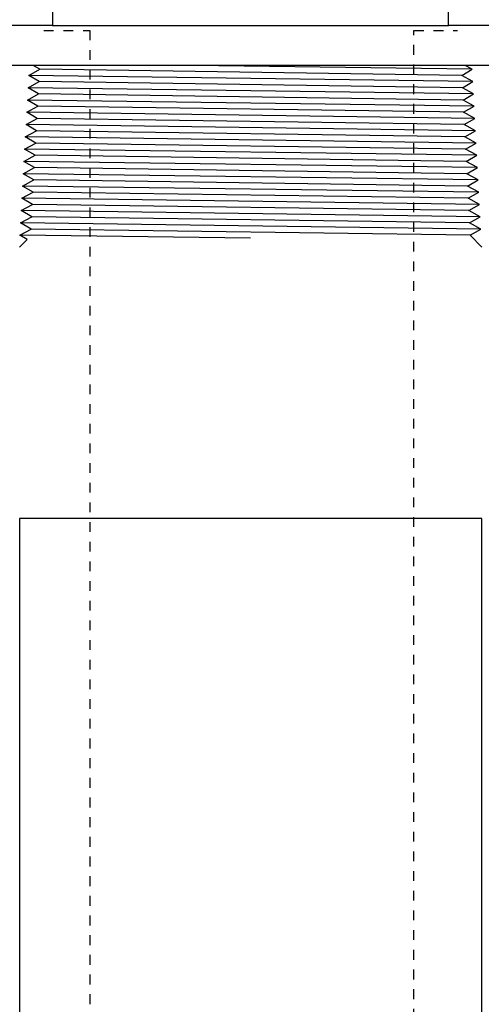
# Model space of a CAD drawing. Extents: x -285 to 5863, y 308 to 3178.
# Tile 244 of 256: x 1600.27 to 1604.97, y 959.83 to 969.84. Entities that reach past the tile are written whole.
import ezdxf

# ---------------------------------------------------------------- set-up
doc = ezdxf.new("R2010")
doc.units = 0
doc.header["$MEASUREMENT"] = 0
doc.header["$PDSIZE"] = 1
doc.linetypes.add('HIDDEN5', pattern=[0.05, 0.025, -0.025])
doc.layers.get('DEFPOINTS').update_dxf_attribs({"linetype": 'CONTINUOUS'})
for name, color, linetype in [('DIM', 3, 'CONTINUOUS'), ('FILL-TUBE', 1, 'CONTINUOUS'), ('GALV-4', 4, 'CONTINUOUS'), ('SPILL-BUCKET', 1, 'CONTINUOUS')]:
    doc.layers.add(name, color=color, linetype=linetype)
doc.styles.add('SIMPLEX', font='simplex')
doc.dimstyles.new('DIM64', dxfattribs={"dimscale": 64, "dimtxt": 0.09375, "dimasz": 0.09375, "dimexe": 0.0625, "dimexo": 0.0625, "dimgap": 0.046875, "dimtad": 1, "dimdec": 4, "dimzin": 3, "dimdsep": 46, "dimlunit": 4, "dimtxsty": 'SIMPLEX', "dimcen": 0, "dimclrd": 256, "dimclre": 256, "dimclrt": 256, "dimadec": 0, "dimazin": 0, "dimtfac": 1, "dimtdec": 4, "dimtmove": 0, "dimatfit": 3, "dimfxl": 1, "dimfrac": 2, "dimtolj": 1, "dimtzin": 0, "dimarcsym": 0})

# ---------------------------------------------------------------- blocks, each defined once
blk = doc.blocks.new('*D13')
at = {"layer": 'DEFPOINTS', "color": 0, "transparency": 16777216}
for p in [(1368.547, 978.296), (2031.773, 978.015), (1368.547, 700.523)]:
    blk.add_point(p, dxfattribs=at)
at = {"layer": 'DIM', "lineweight": -2, "transparency": 16777216}
for p, q in [((1368.547, 974.296), (1368.547, 696.523)), ((2031.773, 974.015), (2031.773, 696.523)), ((2025.773, 700.523), (1374.547, 700.523))]:
    blk.add_line(p, q, dxfattribs=at)
at = {"layer": 'DIM', "transparency": 16777216}
for points in [[(1374.547, 701.523), (1374.547, 699.523), (1368.547, 700.523)], [(2025.773, 701.523), (2025.773, 699.523), (2031.773, 700.523)]]:
    blk.add_solid(points, dxfattribs=at)
at = {"layer": 'DIM', "transparency": 16777216, "insert": (1700.16, 708.095), "char_height": 6, "attachment_point": 5, "style": 'SIMPLEX'}
blk.add_mtext('\\A1;55\'-3 1/4" (F.V. TANK SLAB)', dxfattribs=at)

msp = doc.modelspace()

# ---------------------------------------------------------------- linework, layer by layer
at = {"layer": 'FILL-TUBE', "color": 1, "linetype": 'HIDDEN5'}
for points in [[(1600.51986, 969.73364), (1600.98917, 969.73364), (1600.98917, 923.08497)], [(1604.28026, 923.08497), (1604.28026, 969.73364), (1604.72377, 969.73364)]]:
    msp.add_lwpolyline(points, dxfattribs=at)
at = {"layer": 'GALV-4', "color": 1}
msp.add_lwpolyline([(1600.27342, 964.77028), (1600.26205, 916.52328), (1604.95884, 916.52328), (1604.97021, 964.77028)], close=True, dxfattribs=at)
at = {"layer": 'SPILL-BUCKET', "linetype": 'Continuous'}
for p, q in [((1600.60937, 970.03449), (1600.60937, 969.783)), ((1604.63262, 969.783), (1604.63262, 970.03449))]:
    msp.add_line(p, q, dxfattribs=at)
at = {"layer": 'SPILL-BUCKET', "color": 1, "linetype": 'Continuous'}
for p, q in [((1600.60937, 969.783), (1600.06024, 969.783)), ((1605.18174, 969.783), (1604.63262, 969.783)), ((1605.05033, 969.37677), (1600.19165, 969.37677)), ((1600.50524, 969.37677), (1600.41266, 969.37677)), ((1600.47862, 969.33749), (1600.41266, 969.37677)), ((1604.87164, 969.33749), (1604.80141, 969.37677)), ((1600.36686, 969.27503), (1600.47862, 969.33749)), ((1600.472, 969.21257), (1600.36686, 969.27503)), ((1604.76667, 969.27503), (1604.87164, 969.33749)), ((1604.8786, 969.21257), (1604.76667, 969.27503)), ((1600.3599, 969.15012), (1600.472, 969.21257)), ((1604.77329, 969.15012), (1604.8786, 969.21257)), ((1600.35295, 969.0252), (1600.46538, 969.08766)), ((1600.46538, 969.08766), (1600.3599, 969.15012)), ((1604.88556, 969.08766), (1604.77329, 969.15012)), ((1604.77992, 969.0252), (1604.88556, 969.08766)), ((1600.34599, 968.90029), (1600.45876, 968.96274)), ((1600.45876, 968.96274), (1600.35295, 969.0252)), ((1604.89252, 968.96274), (1604.77992, 969.0252)), ((1604.78654, 968.90029), (1604.89252, 968.96274)), ((1600.45214, 968.83783), (1600.34599, 968.90029)), ((1604.89947, 968.83783), (1604.78654, 968.90029)), ((1600.33903, 968.77537), (1600.45214, 968.83783)), ((1600.44551, 968.71291), (1600.33903, 968.77537)), ((1604.79316, 968.77537), (1604.89947, 968.83783)), ((1604.90643, 968.71291), (1604.79316, 968.77537)), ((1600.33208, 968.65046), (1600.44551, 968.71291)), ((1604.79978, 968.65046), (1604.90643, 968.71291)), ((1600.32512, 968.52554), (1600.43889, 968.588)), ((1600.43889, 968.588), (1600.33208, 968.65046)), ((1604.91339, 968.588), (1604.79978, 968.65046)), ((1604.8064, 968.52554), (1604.91339, 968.588)), ((1600.31816, 968.40063), (1600.43227, 968.46309)), ((1600.43227, 968.46309), (1600.32512, 968.52554)), ((1604.92034, 968.46309), (1604.8064, 968.52554)), ((1604.81303, 968.40063), (1604.92034, 968.46309)), ((1600.42565, 968.33817), (1600.31816, 968.40063)), ((1604.9273, 968.33817), (1604.81303, 968.40063)), ((1600.3112, 968.27571), (1600.42565, 968.33817)), ((1600.41902, 968.21326), (1600.3112, 968.27571)), ((1604.81965, 968.27571), (1604.9273, 968.33817)), ((1604.93426, 968.21326), (1604.81965, 968.27571)), ((1600.30425, 968.1508), (1600.41902, 968.21326)), ((1604.82627, 968.1508), (1604.93426, 968.21326)), ((1600.29729, 968.02588), (1600.4124, 968.08834)), ((1600.4124, 968.08834), (1600.30425, 968.1508)), ((1604.94121, 968.08834), (1604.82627, 968.1508)), ((1604.83289, 968.02588), (1604.94121, 968.08834)), ((1600.29033, 967.90097), (1600.40578, 967.96343)), ((1600.40578, 967.96343), (1600.29729, 968.02588)), ((1604.94817, 967.96343), (1604.83289, 968.02588)), ((1604.83951, 967.90097), (1604.94817, 967.96343)), ((1600.39916, 967.83851), (1600.29033, 967.90097)), ((1604.95513, 967.83851), (1604.83951, 967.90097)), ((1600.28338, 967.77606), (1600.39916, 967.83851)), ((1600.39253, 967.7136), (1600.28338, 967.77606)), ((1604.84614, 967.77606), (1604.95513, 967.83851)), ((1604.96209, 967.7136), (1604.84614, 967.77606)), ((1600.27675, 967.65114), (1600.39253, 967.7136)), ((1604.8518, 967.65059), (1604.96209, 967.7136)), ((1600.2726, 967.52986), (1600.35125, 967.60852)), ((1600.35125, 967.60852), (1600.27675, 967.65114)), ((1604.8518, 967.65059), (1604.97254, 967.52986))]:
    msp.add_line(p, q, dxfattribs=at)
at = {"layer": 'SPILL-BUCKET'}
msp.add_line((1600.60937, 969.783), (1604.63262, 969.783), dxfattribs=at)
at = {"layer": 'SPILL-BUCKET', "color": 8}
for p, q in [((1604.87164, 969.33749), (1602.04089, 969.37677)), ((1604.8786, 969.21257), (1600.36686, 969.27503)), ((1604.76667, 969.27503), (1600.47862, 969.33749)), ((1604.77329, 969.15012), (1600.472, 969.21257)), ((1604.88556, 969.08766), (1600.3599, 969.15012)), ((1604.77992, 969.0252), (1600.46538, 969.08766)), ((1604.89252, 968.96274), (1600.35295, 969.0252)), ((1604.78654, 968.90029), (1600.45876, 968.96274)), ((1604.89947, 968.83783), (1600.34599, 968.90029)), ((1604.90643, 968.71291), (1600.33903, 968.77537)), ((1604.79316, 968.77537), (1600.45214, 968.83783)), ((1604.79978, 968.65046), (1600.44551, 968.71291)), ((1604.91339, 968.588), (1600.33208, 968.65046)), ((1604.8064, 968.52554), (1600.43889, 968.588)), ((1604.92034, 968.46309), (1600.32512, 968.52554)), ((1604.81303, 968.40063), (1600.43227, 968.46309)), ((1604.9273, 968.33817), (1600.31816, 968.40063)), ((1604.93426, 968.21326), (1600.3112, 968.27571)), ((1604.81965, 968.27571), (1600.42565, 968.33817)), ((1604.94121, 968.08834), (1600.30425, 968.1508)), ((1604.83289, 968.02588), (1600.4124, 968.08834)), ((1604.94817, 967.96343), (1600.29729, 968.02588)), ((1604.83951, 967.90097), (1600.40578, 967.96343)), ((1604.95513, 967.83851), (1600.29033, 967.90097)), ((1604.96209, 967.7136), (1600.28338, 967.77606)), ((1604.84614, 967.77606), (1600.39916, 967.83851)), ((1604.85123, 967.65116), (1600.39253, 967.7136)), ((1602.62099, 967.61985), (1600.27675, 967.65114))]:
    msp.add_line(p, q, dxfattribs=at)
at = {"layer": 'SPILL-BUCKET', "color": 8, "linetype": 'Continuous'}
msp.add_line((1604.82627, 968.1508), (1600.41902, 968.21326), dxfattribs=at)

# ---------------------------------------------------------------- dimensions: what is measured, and where the dimension line sits
at = {"layer": 'DIM'}
dim = msp.add_linear_dim(base=(1368.54722, 700.52328), p1=(2031.77254, 978.01471), p2=(1368.54722, 978.29596), angle=180, text='<> (F.V. TANK SLAB)', dimstyle='DIM64', dxfattribs=at)
dim.commit()
dim.dimension.update_dxf_attribs({"geometry": '*D13', "text_midpoint": (1700.15988, 708.09471)})

doc.saveas('drawing.dxf')
